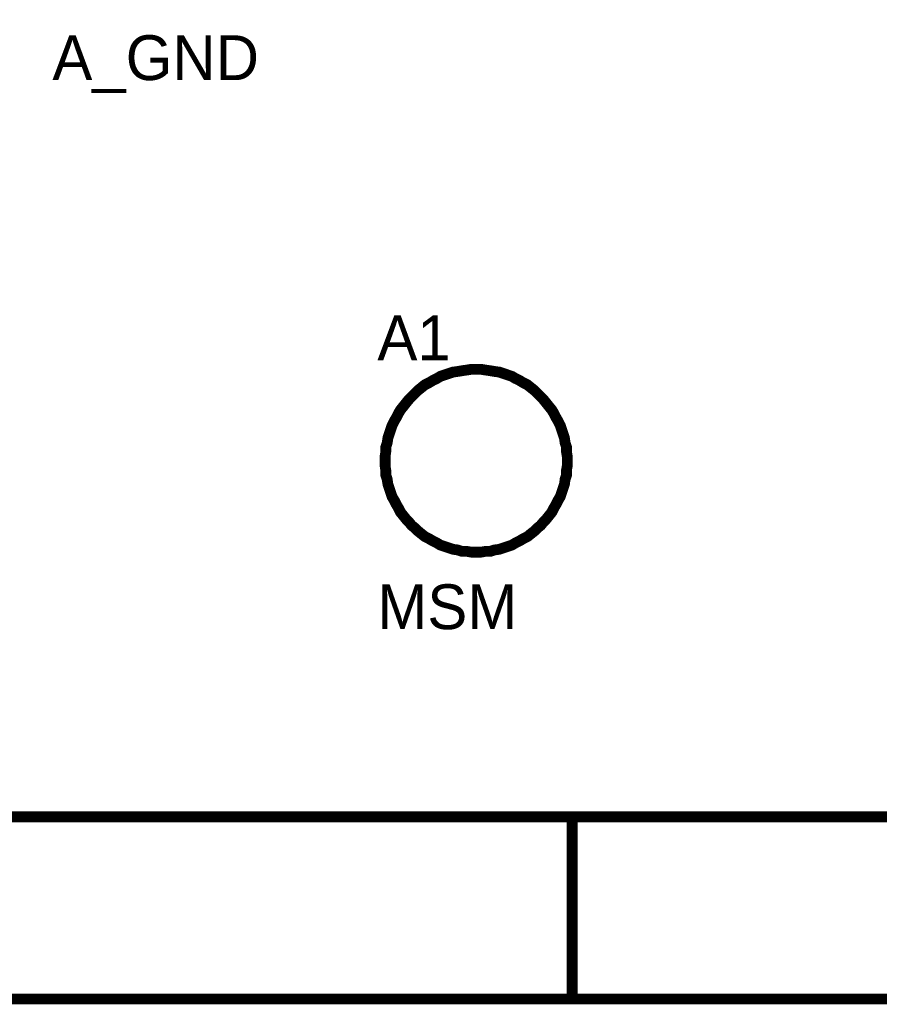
# Model space of a CAD drawing. Header units: inches. Extents: x 0 to 292, y 0 to 193.
# Tile 35 of 256: x 58 to 82, y 0 to 27. Entities that reach past the tile are written whole.
import ezdxf

# ---------------------------------------------------------------- set-up
doc = ezdxf.new("R2010")
doc.units = ezdxf.units.IN
doc.layers.add('Sheet', color=255, linetype='Continuous')

msp = doc.modelspace()

# ---------------------------------------------------------------- linework, layer by layer
at = {"layer": 'Sheet'}
for points in [[(0.058, 193.04, 0.3, 0.3, 0), (292.061, 193.04, 0.3, 0.3, 0), (292.061, 0, 0.3, 0.3, 0), (0.058, 0, 0.3, 0.3, 0), (0.058, 193.04, 0.3, 0.3, 0)], [(0.058, 193.04, 0.0991, 0.0991, 0), (0.058, 0, 0.0991, 0.0991, 0), (292.061, 0, 0.0991, 0.0991, 0), (292.061, 193.04, 0.0991, 0.0991, 0), (0.058, 193.04, 0.0991, 0.0991, 0), (0.058, 193.04, 0.0991, 0.0991, 0)], [(5.144, 187.953, 0.3, 0.3, 0), (286.976, 187.953, 0.3, 0.3, 0), (286.976, 5.068, 0.3, 0.3, 0), (5.144, 5.068, 0.3, 0.3, 0), (5.144, 187.953, 0.3, 0.3, 0)], [(5.144, 187.953, 0.0991, 0.0991, 0), (5.144, 5.068, 0.0991, 0.0991, 0), (286.976, 5.068, 0.0991, 0.0991, 0), (286.976, 187.953, 0.0991, 0.0991, 0), (5.144, 187.953, 0.0991, 0.0991, 0), (5.144, 187.953, 0.0991, 0.0991, 0)]]:
    msp.add_lwpolyline(points, format="xyseb", close=True, dxfattribs=at)
for points in [[(67.862, 14.969, 0.3, 0.3, 0), (67.862, 15.106, 0.3, 0.3, 0), (67.881, 15.223, 0.3, 0.3, 0), (67.881, 15.359, 0.3, 0.3, 0), (67.92, 15.476, 0.3, 0.3, 0), (67.94, 15.612, 0.3, 0.3, 0), (67.979, 15.729, 0.3, 0.3, 0), (68.018, 15.846, 0.3, 0.3, 0), (68.057, 15.963, 0.3, 0.3, 0), (68.115, 16.08, 0.3, 0.3, 0), (68.174, 16.178, 0.3, 0.3, 0), (68.232, 16.295, 0.3, 0.3, 0), (68.29, 16.392, 0.3, 0.3, 0), (68.368, 16.489, 0.3, 0.3, 0), (68.446, 16.587, 0.3, 0.3, 0), (68.524, 16.684, 0.3, 0.3, 0), (68.602, 16.762, 0.3, 0.3, 0), (68.7, 16.86, 0.3, 0.3, 0), (68.778, 16.938, 0.3, 0.3, 0), (68.875, 17.016, 0.3, 0.3, 0), (68.972, 17.094, 0.3, 0.3, 0), (69.089, 17.152, 0.3, 0.3, 0), (69.187, 17.211, 0.3, 0.3, 0), (69.304, 17.269, 0.3, 0.3, 0), (69.401, 17.328, 0.3, 0.3, 0), (69.518, 17.367, 0.3, 0.3, 0), (69.635, 17.406, 0.3, 0.3, 0), (69.752, 17.445, 0.3, 0.3, 0), (69.888, 17.464, 0.3, 0.3, 0), (70.005, 17.484, 0.3, 0.3, 0), (70.141, 17.503, 0.3, 0.3, 0), (70.258, 17.523, 0.3, 0.3, 0), (70.395, 17.523, 0.3, 0.3, 0)], [(67.862, 14.969, 0.0991, 0.0991, 0), (67.862, 15.106, 0.0991, 0.0991, 0), (67.881, 15.223, 0.0991, 0.0991, 0), (67.881, 15.359, 0.0991, 0.0991, 0), (67.92, 15.476, 0.0991, 0.0991, 0), (67.94, 15.612, 0.0991, 0.0991, 0), (67.979, 15.729, 0.0991, 0.0991, 0), (68.018, 15.846, 0.0991, 0.0991, 0), (68.057, 15.963, 0.0991, 0.0991, 0), (68.115, 16.08, 0.0991, 0.0991, 0), (68.174, 16.178, 0.0991, 0.0991, 0), (68.232, 16.295, 0.0991, 0.0991, 0), (68.29, 16.392, 0.0991, 0.0991, 0), (68.368, 16.489, 0.0991, 0.0991, 0), (68.446, 16.587, 0.0991, 0.0991, 0), (68.524, 16.684, 0.0991, 0.0991, 0), (68.602, 16.762, 0.0991, 0.0991, 0), (68.7, 16.86, 0.0991, 0.0991, 0), (68.778, 16.938, 0.0991, 0.0991, 0), (68.875, 17.016, 0.0991, 0.0991, 0), (68.972, 17.094, 0.0991, 0.0991, 0), (69.089, 17.152, 0.0991, 0.0991, 0), (69.187, 17.211, 0.0991, 0.0991, 0), (69.304, 17.269, 0.0991, 0.0991, 0), (69.401, 17.328, 0.0991, 0.0991, 0), (69.518, 17.367, 0.0991, 0.0991, 0), (69.635, 17.406, 0.0991, 0.0991, 0), (69.752, 17.445, 0.0991, 0.0991, 0), (69.888, 17.464, 0.0991, 0.0991, 0), (70.005, 17.484, 0.0991, 0.0991, 0), (70.141, 17.503, 0.0991, 0.0991, 0), (70.258, 17.523, 0.0991, 0.0991, 0), (70.395, 17.523, 0.0991, 0.0991, 0)], [(70.395, 17.523, 0.3, 0.3, 0), (70.395, 17.523, 0.3, 0.3, 0)], [(70.395, 17.523, 0.3, 0.3, 0), (70.531, 17.523, 0.3, 0.3, 0), (70.648, 17.503, 0.3, 0.3, 0), (70.784, 17.484, 0.3, 0.3, 0), (70.901, 17.464, 0.3, 0.3, 0), (71.038, 17.445, 0.3, 0.3, 0), (71.155, 17.406, 0.3, 0.3, 0), (71.271, 17.367, 0.3, 0.3, 0), (71.388, 17.328, 0.3, 0.3, 0), (71.486, 17.269, 0.3, 0.3, 0), (71.603, 17.211, 0.3, 0.3, 0), (71.7, 17.152, 0.3, 0.3, 0), (71.817, 17.094, 0.3, 0.3, 0), (71.914, 17.016, 0.3, 0.3, 0), (72.012, 16.938, 0.3, 0.3, 0), (72.09, 16.86, 0.3, 0.3, 0), (72.187, 16.762, 0.3, 0.3, 0), (72.265, 16.684, 0.3, 0.3, 0), (72.343, 16.587, 0.3, 0.3, 0), (72.421, 16.489, 0.3, 0.3, 0), (72.499, 16.392, 0.3, 0.3, 0), (72.557, 16.295, 0.3, 0.3, 0), (72.616, 16.178, 0.3, 0.3, 0), (72.674, 16.08, 0.3, 0.3, 0), (72.733, 15.963, 0.3, 0.3, 0), (72.772, 15.846, 0.3, 0.3, 0), (72.811, 15.729, 0.3, 0.3, 0), (72.85, 15.612, 0.3, 0.3, 0), (72.869, 15.476, 0.3, 0.3, 0), (72.908, 15.359, 0.3, 0.3, 0), (72.908, 15.223, 0.3, 0.3, 0), (72.928, 15.106, 0.3, 0.3, 0), (72.928, 14.969, 0.3, 0.3, 0)], [(70.395, 17.523, 0.0991, 0.0991, 0), (70.395, 17.523, 0.0991, 0.0991, 0)], [(70.395, 17.523, 0.0991, 0.0991, 0), (70.531, 17.523, 0.0991, 0.0991, 0), (70.648, 17.503, 0.0991, 0.0991, 0), (70.784, 17.484, 0.0991, 0.0991, 0), (70.901, 17.464, 0.0991, 0.0991, 0), (71.038, 17.445, 0.0991, 0.0991, 0), (71.155, 17.406, 0.0991, 0.0991, 0), (71.271, 17.367, 0.0991, 0.0991, 0), (71.388, 17.328, 0.0991, 0.0991, 0), (71.486, 17.269, 0.0991, 0.0991, 0), (71.603, 17.211, 0.0991, 0.0991, 0), (71.7, 17.152, 0.0991, 0.0991, 0), (71.817, 17.094, 0.0991, 0.0991, 0), (71.914, 17.016, 0.0991, 0.0991, 0), (72.012, 16.938, 0.0991, 0.0991, 0), (72.09, 16.86, 0.0991, 0.0991, 0), (72.187, 16.762, 0.0991, 0.0991, 0), (72.265, 16.684, 0.0991, 0.0991, 0), (72.343, 16.587, 0.0991, 0.0991, 0), (72.421, 16.489, 0.0991, 0.0991, 0), (72.499, 16.392, 0.0991, 0.0991, 0), (72.557, 16.295, 0.0991, 0.0991, 0), (72.616, 16.178, 0.0991, 0.0991, 0), (72.674, 16.08, 0.0991, 0.0991, 0), (72.733, 15.963, 0.0991, 0.0991, 0), (72.772, 15.846, 0.0991, 0.0991, 0), (72.811, 15.729, 0.0991, 0.0991, 0), (72.85, 15.612, 0.0991, 0.0991, 0), (72.869, 15.476, 0.0991, 0.0991, 0), (72.908, 15.359, 0.0991, 0.0991, 0), (72.908, 15.223, 0.0991, 0.0991, 0), (72.928, 15.106, 0.0991, 0.0991, 0), (72.928, 14.969, 0.0991, 0.0991, 0)], [(70.395, 12.435, 0.3, 0.3, 0), (70.258, 12.435, 0.3, 0.3, 0), (70.141, 12.455, 0.3, 0.3, 0), (70.005, 12.455, 0.3, 0.3, 0), (69.888, 12.494, 0.3, 0.3, 0), (69.752, 12.513, 0.3, 0.3, 0), (69.635, 12.552, 0.3, 0.3, 0), (69.518, 12.591, 0.3, 0.3, 0), (69.401, 12.63, 0.3, 0.3, 0), (69.304, 12.689, 0.3, 0.3, 0), (69.187, 12.747, 0.3, 0.3, 0), (69.089, 12.806, 0.3, 0.3, 0), (68.972, 12.864, 0.3, 0.3, 0), (68.875, 12.942, 0.3, 0.3, 0), (68.778, 13.02, 0.3, 0.3, 0), (68.7, 13.098, 0.3, 0.3, 0), (68.602, 13.176, 0.3, 0.3, 0), (68.524, 13.273, 0.3, 0.3, 0), (68.446, 13.351, 0.3, 0.3, 0), (68.368, 13.449, 0.3, 0.3, 0), (68.29, 13.546, 0.3, 0.3, 0), (68.232, 13.663, 0.3, 0.3, 0), (68.174, 13.761, 0.3, 0.3, 0), (68.115, 13.878, 0.3, 0.3, 0), (68.057, 13.975, 0.3, 0.3, 0), (68.018, 14.092, 0.3, 0.3, 0), (67.979, 14.209, 0.3, 0.3, 0), (67.94, 14.326, 0.3, 0.3, 0), (67.92, 14.462, 0.3, 0.3, 0), (67.881, 14.579, 0.3, 0.3, 0), (67.881, 14.716, 0.3, 0.3, 0), (67.862, 14.833, 0.3, 0.3, 0), (67.862, 14.969, 0.3, 0.3, 0)], [(67.862, 14.969, 0.3, 0.3, 0), (67.862, 14.969, 0.3, 0.3, 0)], [(72.928, 14.969, 0.3, 0.3, 0), (72.928, 14.833, 0.3, 0.3, 0), (72.908, 14.716, 0.3, 0.3, 0), (72.908, 14.579, 0.3, 0.3, 0), (72.869, 14.462, 0.3, 0.3, 0), (72.85, 14.326, 0.3, 0.3, 0), (72.811, 14.209, 0.3, 0.3, 0), (72.772, 14.092, 0.3, 0.3, 0), (72.733, 13.975, 0.3, 0.3, 0), (72.674, 13.878, 0.3, 0.3, 0), (72.616, 13.761, 0.3, 0.3, 0), (72.557, 13.663, 0.3, 0.3, 0), (72.499, 13.546, 0.3, 0.3, 0), (72.421, 13.449, 0.3, 0.3, 0), (72.343, 13.351, 0.3, 0.3, 0), (72.265, 13.273, 0.3, 0.3, 0), (72.187, 13.176, 0.3, 0.3, 0), (72.09, 13.098, 0.3, 0.3, 0), (72.012, 13.02, 0.3, 0.3, 0), (71.914, 12.942, 0.3, 0.3, 0), (71.817, 12.864, 0.3, 0.3, 0), (71.7, 12.806, 0.3, 0.3, 0), (71.603, 12.747, 0.3, 0.3, 0), (71.486, 12.689, 0.3, 0.3, 0), (71.388, 12.63, 0.3, 0.3, 0), (71.271, 12.591, 0.3, 0.3, 0), (71.155, 12.552, 0.3, 0.3, 0), (71.038, 12.513, 0.3, 0.3, 0), (70.901, 12.494, 0.3, 0.3, 0), (70.784, 12.455, 0.3, 0.3, 0), (70.648, 12.455, 0.3, 0.3, 0), (70.531, 12.435, 0.3, 0.3, 0), (70.395, 12.435, 0.3, 0.3, 0)], [(72.928, 14.969, 0.3, 0.3, 0), (72.928, 14.969, 0.3, 0.3, 0), (72.928, 14.969, 0.3, 0.3, 0), (72.928, 14.969, 0.3, 0.3, 0), (72.928, 14.969, 0.3, 0.3, 0), (72.928, 14.969, 0.3, 0.3, 0), (72.928, 14.969, 0.3, 0.3, 0), (72.928, 14.969, 0.3, 0.3, 0), (72.928, 14.969, 0.3, 0.3, 0), (72.928, 14.969, 0.3, 0.3, 0), (72.928, 14.969, 0.3, 0.3, 0), (72.928, 14.969, 0.3, 0.3, 0), (72.928, 14.969, 0.3, 0.3, 0), (72.928, 14.969, 0.3, 0.3, 0), (72.928, 14.969, 0.3, 0.3, 0), (72.928, 14.969, 0.3, 0.3, 0), (72.928, 14.969, 0.3, 0.3, 0), (72.928, 14.969, 0.3, 0.3, 0), (72.928, 14.969, 0.3, 0.3, 0), (72.928, 14.969, 0.3, 0.3, 0), (72.928, 14.969, 0.3, 0.3, 0), (72.928, 14.969, 0.3, 0.3, 0), (72.928, 14.969, 0.3, 0.3, 0), (72.928, 14.969, 0.3, 0.3, 0), (72.928, 14.969, 0.3, 0.3, 0), (72.928, 14.969, 0.3, 0.3, 0), (72.928, 14.969, 0.3, 0.3, 0), (72.928, 14.969, 0.3, 0.3, 0), (72.928, 14.969, 0.3, 0.3, 0), (72.928, 14.969, 0.3, 0.3, 0), (72.928, 14.969, 0.3, 0.3, 0), (72.928, 14.969, 0.3, 0.3, 0), (72.928, 14.969, 0.3, 0.3, 0)], [(72.928, 14.969, 0.3, 0.3, 0), (72.928, 14.969, 0.3, 0.3, 0)], [(70.395, 12.435, 0.0991, 0.0991, 0), (70.258, 12.435, 0.0991, 0.0991, 0), (70.141, 12.455, 0.0991, 0.0991, 0), (70.005, 12.455, 0.0991, 0.0991, 0), (69.888, 12.494, 0.0991, 0.0991, 0), (69.752, 12.513, 0.0991, 0.0991, 0), (69.635, 12.552, 0.0991, 0.0991, 0), (69.518, 12.591, 0.0991, 0.0991, 0), (69.401, 12.63, 0.0991, 0.0991, 0), (69.304, 12.689, 0.0991, 0.0991, 0), (69.187, 12.747, 0.0991, 0.0991, 0), (69.089, 12.806, 0.0991, 0.0991, 0), (68.972, 12.864, 0.0991, 0.0991, 0), (68.875, 12.942, 0.0991, 0.0991, 0), (68.778, 13.02, 0.0991, 0.0991, 0), (68.7, 13.098, 0.0991, 0.0991, 0), (68.602, 13.176, 0.0991, 0.0991, 0), (68.524, 13.273, 0.0991, 0.0991, 0), (68.446, 13.351, 0.0991, 0.0991, 0), (68.368, 13.449, 0.0991, 0.0991, 0), (68.29, 13.546, 0.0991, 0.0991, 0), (68.232, 13.663, 0.0991, 0.0991, 0), (68.174, 13.761, 0.0991, 0.0991, 0), (68.115, 13.878, 0.0991, 0.0991, 0), (68.057, 13.975, 0.0991, 0.0991, 0), (68.018, 14.092, 0.0991, 0.0991, 0), (67.979, 14.209, 0.0991, 0.0991, 0), (67.94, 14.326, 0.0991, 0.0991, 0), (67.92, 14.462, 0.0991, 0.0991, 0), (67.881, 14.579, 0.0991, 0.0991, 0), (67.881, 14.716, 0.0991, 0.0991, 0), (67.862, 14.833, 0.0991, 0.0991, 0), (67.862, 14.969, 0.0991, 0.0991, 0)], [(67.862, 14.969, 0.0991, 0.0991, 0), (67.862, 14.969, 0.0991, 0.0991, 0)], [(72.928, 14.969, 0.0991, 0.0991, 0), (72.928, 14.833, 0.0991, 0.0991, 0), (72.908, 14.716, 0.0991, 0.0991, 0), (72.908, 14.579, 0.0991, 0.0991, 0), (72.869, 14.462, 0.0991, 0.0991, 0), (72.85, 14.326, 0.0991, 0.0991, 0), (72.811, 14.209, 0.0991, 0.0991, 0), (72.772, 14.092, 0.0991, 0.0991, 0), (72.733, 13.975, 0.0991, 0.0991, 0), (72.674, 13.878, 0.0991, 0.0991, 0), (72.616, 13.761, 0.0991, 0.0991, 0), (72.557, 13.663, 0.0991, 0.0991, 0), (72.499, 13.546, 0.0991, 0.0991, 0), (72.421, 13.449, 0.0991, 0.0991, 0), (72.343, 13.351, 0.0991, 0.0991, 0), (72.265, 13.273, 0.0991, 0.0991, 0), (72.187, 13.176, 0.0991, 0.0991, 0), (72.09, 13.098, 0.0991, 0.0991, 0), (72.012, 13.02, 0.0991, 0.0991, 0), (71.914, 12.942, 0.0991, 0.0991, 0), (71.817, 12.864, 0.0991, 0.0991, 0), (71.7, 12.806, 0.0991, 0.0991, 0), (71.603, 12.747, 0.0991, 0.0991, 0), (71.486, 12.689, 0.0991, 0.0991, 0), (71.388, 12.63, 0.0991, 0.0991, 0), (71.271, 12.591, 0.0991, 0.0991, 0), (71.155, 12.552, 0.0991, 0.0991, 0), (71.038, 12.513, 0.0991, 0.0991, 0), (70.901, 12.494, 0.0991, 0.0991, 0), (70.784, 12.455, 0.0991, 0.0991, 0), (70.648, 12.455, 0.0991, 0.0991, 0), (70.531, 12.435, 0.0991, 0.0991, 0), (70.395, 12.435, 0.0991, 0.0991, 0)], [(72.928, 14.969, 0.0991, 0.0991, 0), (72.928, 14.969, 0.0991, 0.0991, 0), (72.928, 14.969, 0.0991, 0.0991, 0), (72.928, 14.969, 0.0991, 0.0991, 0), (72.928, 14.969, 0.0991, 0.0991, 0), (72.928, 14.969, 0.0991, 0.0991, 0), (72.928, 14.969, 0.0991, 0.0991, 0), (72.928, 14.969, 0.0991, 0.0991, 0), (72.928, 14.969, 0.0991, 0.0991, 0), (72.928, 14.969, 0.0991, 0.0991, 0), (72.928, 14.969, 0.0991, 0.0991, 0), (72.928, 14.969, 0.0991, 0.0991, 0), (72.928, 14.969, 0.0991, 0.0991, 0), (72.928, 14.969, 0.0991, 0.0991, 0), (72.928, 14.969, 0.0991, 0.0991, 0), (72.928, 14.969, 0.0991, 0.0991, 0), (72.928, 14.969, 0.0991, 0.0991, 0), (72.928, 14.969, 0.0991, 0.0991, 0), (72.928, 14.969, 0.0991, 0.0991, 0), (72.928, 14.969, 0.0991, 0.0991, 0), (72.928, 14.969, 0.0991, 0.0991, 0), (72.928, 14.969, 0.0991, 0.0991, 0), (72.928, 14.969, 0.0991, 0.0991, 0), (72.928, 14.969, 0.0991, 0.0991, 0), (72.928, 14.969, 0.0991, 0.0991, 0), (72.928, 14.969, 0.0991, 0.0991, 0), (72.928, 14.969, 0.0991, 0.0991, 0), (72.928, 14.969, 0.0991, 0.0991, 0), (72.928, 14.969, 0.0991, 0.0991, 0), (72.928, 14.969, 0.0991, 0.0991, 0), (72.928, 14.969, 0.0991, 0.0991, 0), (72.928, 14.969, 0.0991, 0.0991, 0), (72.928, 14.969, 0.0991, 0.0991, 0)], [(72.928, 14.969, 0.0991, 0.0991, 0), (72.928, 14.969, 0.0991, 0.0991, 0)], [(73.064, 0, 0.3, 0.3, 0), (73.064, 5.068, 0.3, 0.3, 0)]]:
    msp.add_lwpolyline(points, format="xyseb", dxfattribs=at)

# ---------------------------------------------------------------- texts
for s, p in [('A_GND', (58.607, 25.572)), ('A1', (67.647, 17.776)), ('MSM', (67.647, 10.291))]:
    msp.add_text(s, height=1.2474, dxfattribs=at).set_placement(p)

doc.saveas('drawing.dxf')
